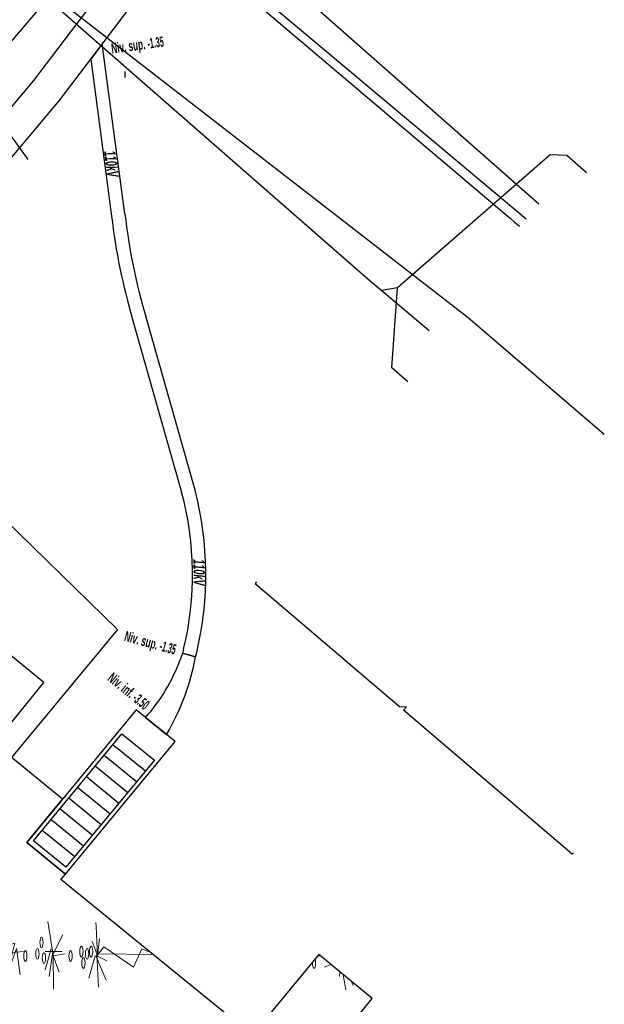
# Model space of a CAD drawing. Header units: metres. Extents: x 2695563 to 2696938, y 1260544 to 1262032.
# Tile 45 of 256: x 2696033 to 2696059, y 1261002 to 1261045. Entities that reach past the tile are written whole.
import ezdxf

# ---------------------------------------------------------------- set-up
doc = ezdxf.new("R2010")
doc.units = ezdxf.units.M
doc.header["$LTSCALE"] = 100
doc.linetypes.add('AUSGEZOGEN', pattern=[0])
doc.linetypes.add('STRICHLINIE2_S3', pattern=[0.25, 0.15, -0.1])
for name, color, linetype in [('Eau portable_Cadastre des conduites_Conduite', 171, 'AUSGEZOGEN'), ('EU_Cadastre des conduites', 24, 'AUSGEZOGEN'), ('EU_Cadastre des conduites_Axe de tracé', 24, 'AUSGEZOGEN'), ('Gaz_Cadastre des conduites_Conduite', 32, 'AUSGEZOGEN'), ('Réseau électrique_Cadastre des conduite_Bord du tracé', 1, 'AUSGEZOGEN'), ('Réseau électrique_Cadastre des conduite_Tronçon de tracé', 1, 'AUSGEZOGEN'), ('Réseau électrique_Cadastre des conduite_Tronçon de tracé_Texte', 1, 'AUSGEZOGEN'), ('Réseau électrique_Cadastre des conduites_Ouvrage_Surface-Ligne-Point', 1, 'AUSGEZOGEN'), ('Réseau électrique_Point altimétrique_Texte', 7, 'AUSGEZOGEN'), ('Télécommunications_SW_Cadastre des conduites_Bord du tracé', 94, 'AUSGEZOGEN')]:
    doc.layers.add(name, color=color, linetype=linetype)
doc.styles.add('ARIALNARROW', font='ARIALN.TTF')
pattern_1 = [(0, (2708005, 1273150), (6075, 6075), [6075, -6075]), (90, (2708005, 1273150), (-6075, 6075), [6075, -6075])]

# ---------------------------------------------------------------- blocks, each defined once
blk = doc.blocks.new('MUSTER_0')
at = {"layer": 'Réseau électrique_Cadastre des conduites_Ouvrage_Surface-Ligne-Point', "color": 1, "linetype": 'AUSGEZOGEN', "lineweight": 18, "transparency": 33554687}
for p, q in [((6015.402, 11003.808), (6015.181, 11005.194)), ((6017.364, 11003.856), (6017.292, 11005.344)), ((6022.062, 11003.928), (6022.152, 11005.176)), ((6030.612, 11003.952), (6030.288, 11005.032)), ((6030.612, 11003.952), (6030.792, 11005.152)), ((6033.402, 11003.808), (6033.15, 11005.392)), ((6015.384, 11003.952), (6015.816, 11004.792)), ((6017.364, 11003.856), (6017.454, 11004.624)), ((6021.972, 11003.76), (6022.692, 11004.672)), ((6033.384, 11003.952), (6033.816, 11004.792)), ((6035.364, 11003.856), (6035.454, 11004.624)), ((6015.294, 11004.168), (6015.024, 11003.232)), ((6017.328, 11003.952), (6017.13, 11004.504)), ((6021.936, 11003.76), (6021.486, 11004.336)), ((6028.254, 11003.76), (6029.064, 11004.288)), ((6030.612, 11003.952), (6031.026, 11004.576)), ((6033.294, 11004.168), (6033.024, 11003.232)), ((6035.328, 11003.952), (6035.13, 11004.504)), ((6015.78, 11004.048), (6015.024, 11004.048)), ((6015.366, 11004.048), (6015.204, 11002.944)), ((6015.384, 11003.952), (6015.402, 11002.368)), ((6017.256, 11003.856), (6016.968, 11002.872)), ((6017.292, 11003.856), (6017.742, 11002.776)), ((6017.328, 11003.952), (6017.4, 11002.464)), ((6024.69, 11003.856), (6017.472, 11003.952)), ((6021.936, 11003.76), (6022.026, 11002.68)), ((6021.972, 11003.76), (6022.314, 11003.232)), ((6028.128, 11003.76), (6028.105, 11003.78)), ((6028.164, 11003.76), (6028.992, 11002.824)), ((6028.218, 11003.712), (6028.164, 11002.944)), ((6028.167, 11003.856), (6030, 11003.856)), ((6028.179, 11003.871), (6028.218, 11003.712)), ((6028.38, 11004.116), (6028.218, 11003.712)), ((6028.218, 11003.712), (6028.452, 11002.344)), ((6028.254, 11003.76), (6028.29, 11004.006)), ((6030.576, 11003.856), (6030.36, 11002.272)), ((6030.486, 11003.856), (6030.666, 11003.04)), ((6030.486, 11003.856), (6030.864, 11003.328)), ((6030.612, 11003.952), (6032.088, 11004.048)), ((6033.78, 11004.048), (6033.024, 11004.048)), ((6033.366, 11004.048), (6033.204, 11002.944)), ((6033.384, 11003.952), (6033.402, 11002.368)), ((6035.256, 11003.856), (6034.968, 11002.872)), ((6035.292, 11003.856), (6035.742, 11002.776)), ((6035.328, 11003.952), (6035.4, 11002.464)), ((6037.83, 11003.921), (6035.472, 11003.952)), ((6045.194, 11003.856), (6045.322, 11003.856)), ((6013.835, 11003.546), (6013.908, 11003.016)), ((6021.882, 11003.64), (6021.72, 11003.088)), ((6028.2, 11003.664), (6027.901, 11003.531)), ((6028.272, 11003.64), (6028.776, 11002.536)), ((6045.781, 11003.478), (6045.498, 11003.352)), ((6046.178, 11003.149), (6046.164, 11002.944)), ((6046.337, 11003.019), (6046.452, 11002.344)), ((6046.688, 11002.729), (6046.776, 11002.536)), ((6022.062, 10979.928), (6022.152, 10981.176)), ((6030.363, 10980.781), (6030.288, 10981.032)), ((6021.972, 10979.76), (6022.692, 10980.672)), ((6028.128, 10979.76), (6027.246, 10980.528)), ((6028.038, 10980.456), (6028.218, 10979.712)), ((6028.632, 10980.744), (6028.218, 10979.712)), ((6028.254, 10979.76), (6028.362, 10980.504)), ((6021.936, 10979.76), (6021.486, 10980.336)), ((6028.254, 10979.76), (6029.064, 10980.288)), ((6024.54, 10979.858), (6019.609, 10979.924)), ((6021.882, 10979.64), (6021.72, 10979.088)), ((6021.936, 10979.76), (6022.026, 10978.68)), ((6021.972, 10979.76), (6022.314, 10979.232)), ((6027.3, 10979.856), (6029.608, 10979.856)), ((6028.2, 10979.664), (6027.77, 10979.473)), ((6028.164, 10979.76), (6028.875, 10978.956)), ((6028.218, 10979.712), (6028.178, 10979.14)), ((6028.218, 10979.712), (6028.338, 10979.009)), ((6028.272, 10979.64), (6028.688, 10978.728))]:
    blk.add_line(p, q, dxfattribs=at)
for points in [[(6035.364, 11003.856), (6035.3, 11005.169), (6035.292, 11005.344)], [(6021.882, 11003.64), (6021.36, 11003.64), (6020.19, 11004.36), (6020.478, 11003.64), (6020.136, 11003.856), (6019.344, 11004.168), (6018.966, 11003.352), (6017.652, 11004.264), (6017.328, 11003.856), (6017.778, 11003.64)], [(6024.42, 11003.76), (6023.142, 11004.168), (6022.008, 11003.64), (6022.53, 11003.544)], [(6030.252, 11003.952), (6031.674, 11004.432), (6031.296, 11002.944), (6031.746, 11004.192), (6031.908, 11003.016)], [(6037.698, 11004.029), (6037.344, 11004.168), (6036.966, 11003.352), (6035.652, 11004.264), (6035.328, 11003.856), (6035.778, 11003.64)], [(6015.906, 11003.952), (6015.384, 11003.856), (6015.654, 11003.136)], [(6029.694, 11003.544), (6028.218, 11003.856), (6028.171, 11003.861)], [(6030.09, 11003.736), (6030.558, 11003.736), (6030.252, 11003.136)], [(6033.906, 11003.952), (6033.384, 11003.856), (6033.654, 11003.136)], [(6021.882, 10979.64), (6021.36, 10979.64), (6020.19, 10980.36), (6020.478, 10979.64), (6020.136, 10979.856), (6019.344, 10980.168), (6019.335, 10980.148)], [(6024.42, 10979.76), (6023.142, 10980.168), (6022.008, 10979.64), (6022.53, 10979.544)], [(6029.404, 10979.605), (6028.218, 10979.856), (6027.153, 10979.976)]]:
    blk.add_lwpolyline(points, dxfattribs=at)
for centre in [(6014.862, 11004.456), (6020.082, 11004.384), (6032.862, 11004.456), (6014.682, 11003.952), (6016.644, 11004.048), (6016.896, 11003.952), (6017.076, 11004.048), (6032.682, 11003.952), (6034.644, 11004.048), (6034.896, 11003.952), (6035.076, 11004.048), (6014.97, 11003.76), (6016.158, 11003.856), (6016.734, 11003.544), (6032.142, 11003.856), (6032.97, 11003.76), (6034.158, 11003.856), (6034.734, 11003.544), (6021.414, 11003.232), (6029.19, 11003.232), (6020.082, 10980.384), (6021.414, 10979.232)]:
    blk.add_ellipse(centre, major_axis=(0, 0.24), ratio=0.3, dxfattribs=at)
for centre, start_param, end_param in [((6014.142, 11003.856), 1.661551, 4.712389), ((6014.142, 11003.856), 4.712389, 5.325317), ((6045.03, 11003.544), 4.712389, 5.5226), ((6045.03, 11003.544), 1.456468, 4.712389), ((6029.19, 10979.232), 5.513786, 7.757552)]:
    blk.add_ellipse(centre, major_axis=(0, 0.24), ratio=0.3, start_param=start_param, end_param=end_param, dxfattribs=at)
blk = doc.blocks.new('COMPLEXOBJECT_1616')
at = {"layer": 'Réseau électrique_Cadastre des conduite_Bord du tracé', "color": 1, "linetype": 'AUSGEZOGEN', "transparency": 33554687}
for p, q in [((6039.159, 11017.363), (6039.059, 11017.079)), ((6039.738, 11017.203), (6039.159, 11017.363)), ((6037.505, 11014.5), (6038.44, 11013.737))]:
    blk.add_line(p, q, dxfattribs=at)
for centre, radius, start, end in [((6031.461, 11019.9), 8.105, 318.2232, 339.6339), ((6029.478, 11019.069), 10.429, 329.2484, 349.6902)]:
    blk.add_arc(centre, radius, start, end, dxfattribs=at)
blk = doc.blocks.new('COMPLEXOBJECT_1701')
at = {"layer": 'Réseau électrique_Cadastre des conduite_Bord du tracé', "color": 1, "linetype": 'AUSGEZOGEN', "transparency": 33554687}
blk.add_line((6018.701, 11017.399), (6019.409, 11018.846), dxfattribs=at)
for points in [[(6023.125, 11029.487), (6026.616, 11033.669), (6030.905, 11038.778), (6033.645, 11042.016), (6036.413, 11045.664), (6039.47, 11049.815), (6038.349, 11050.771), (6035.243, 11046.538), (6032.505, 11042.93), (6029.789, 11039.718), (6025.496, 11034.607), (6021.961, 11030.369)], [(6018.043, 11019.378), (6017.534, 11018.355), (6018.701, 11017.399)]]:
    blk.add_lwpolyline(points, dxfattribs=at)
for centre, radius, start, end in [((6028.404, 11024.366), 8.807, 137.0259, 154.0318), ((6028.861, 11024.167), 7.824, 137.1525, 153.9364), ((6028.508, 11023.604), 9.255, 150.0725, 180.3245), ((6029.459, 11023.216), 8.798, 150.0857, 180.3535), ((6010.025, 11023.965), 9.238, 330.2287, 357.4386), ((6011.108, 11023.594), 9.563, 330.2342, 357.4127)]:
    blk.add_arc(centre, radius, start, end, dxfattribs=at)
blk = doc.blocks.new('COMPLEXOBJECT_1702')
at = {"layer": 'Réseau électrique_Cadastre des conduite_Bord du tracé', "color": 1, "linetype": 'AUSGEZOGEN', "transparency": 33554687}
for p, q in [((6039.72, 11024.64), (6037.516, 11032.406)), ((6036.932, 11032.264), (6039.12, 11024.556)), ((6039.738, 11017.203), (6039.791, 11017.407))]:
    blk.add_line(p, q, dxfattribs=at)
for points in [[(6036.586, 11036.98), (6035.577, 11044.562), (6035.061, 11043.883), (6035.994, 11036.88)], [(6039.209, 11017.548), (6039.159, 11017.363), (6039.738, 11017.203)]]:
    blk.add_lwpolyline(points, dxfattribs=at)
for centre, radius, start, end in [((6062.81, 11039.926), 26.988, 186.4801, 196.4928), ((6063.119, 11039.993), 26.703, 186.479, 196.5068), ((6025.448, 11020.878), 14.158, 346.3973, 15.0579), ((6025.198, 11020.881), 15.001, 346.6108, 14.5141)]:
    blk.add_arc(centre, radius, start, end, dxfattribs=at)
blk = doc.blocks.new('COMPLEXOBJECT_2794')
at = {"layer": 'Télécommunications_SW_Cadastre des conduites_Bord du tracé', "color": 94, "linetype": 'AUSGEZOGEN', "transparency": 33554687}
for points in [[(6043.55, 11060.1), (6052.5, 11070.5), (6056.55, 11075.1)], [(6018.924, 11033.256), (6026.03, 11041.5), (6031.84, 11048.2)]]:
    blk.add_lwpolyline(points, dxfattribs=at)
for centre, radius, start, end in [((6025.928, 11072.41), 21.496, 310.646, 325.0638), ((6025.883, 11072.459), 21.562, 302.6315, 310.6523), ((6040.255, 11047.294), 7.525, 111.3983, 130.6851), ((6040.233, 11047.32), 7.49, 130.6836, 152.3151), ((6023.846, 11055.535), 10.843, 326.8146, 334.1078), ((6023.552, 11055.71), 11.184, 317.8186, 326.8862)]:
    blk.add_arc(centre, radius, start, end, dxfattribs=at)

msp = doc.modelspace()

# ---------------------------------------------------------------- hatches: boundary and pattern name
at = {"layer": 'Réseau électrique_Cadastre des conduite_Bord du tracé', "lineweight": 18, "transparency": 33554687}
h = msp.add_hatch(dxfattribs=at)
h.set_pattern_fill('MUSTER', color=1, scale=6075, style=0, pattern_type=2)
h.set_pattern_definition(pattern_1)
h.paths.add_polyline_path([(2696019.671, 1261017.209), (2696020.379, 1261018.656), (2696020.451, 1261018.784), (2696020.52, 1261018.912), (2696020.588, 1261019.042), (2696020.654, 1261019.173), (2696020.718, 1261019.304), (2696020.779, 1261019.437), (2696020.839, 1261019.571), (2696020.897, 1261019.705), (2696020.952, 1261019.841), (2696021.006, 1261019.977), (2696021.057, 1261020.114), (2696021.106, 1261020.252), (2696021.154, 1261020.39), (2696021.199, 1261020.529), (2696021.241, 1261020.669), (2696021.282, 1261020.81), (2696021.321, 1261020.951), (2696021.357, 1261021.093), (2696021.392, 1261021.235), (2696021.424, 1261021.378), (2696021.454, 1261021.521), (2696021.481, 1261021.665), (2696021.507, 1261021.809), (2696021.53, 1261021.953), (2696021.551, 1261022.098), (2696021.57, 1261022.243), (2696021.587, 1261022.388), (2696021.601, 1261022.534), (2696021.613, 1261022.68), (2696021.623, 1261022.826), (2696021.631, 1261022.972), (2696021.631, 1261023.122), (2696021.634, 1261023.272), (2696021.64, 1261023.422), (2696021.648, 1261023.571), (2696021.658, 1261023.721), (2696021.671, 1261023.87), (2696021.687, 1261024.019), (2696021.705, 1261024.168), (2696021.726, 1261024.317), (2696021.749, 1261024.465), (2696021.775, 1261024.613), (2696021.803, 1261024.76), (2696021.834, 1261024.906), (2696021.867, 1261025.053), (2696021.903, 1261025.198), (2696021.941, 1261025.343), (2696021.982, 1261025.488), (2696022.025, 1261025.631), (2696022.071, 1261025.774), (2696022.119, 1261025.916), (2696022.169, 1261026.057), (2696022.222, 1261026.197), (2696022.277, 1261026.337), (2696022.335, 1261026.475), (2696022.395, 1261026.613), (2696022.457, 1261026.749), (2696022.522, 1261026.884), (2696022.589, 1261027.019), (2696022.658, 1261027.152), (2696022.729, 1261027.283), (2696022.803, 1261027.414), (2696022.836, 1261027.48), (2696022.869, 1261027.546), (2696022.903, 1261027.612), (2696022.938, 1261027.677), (2696022.973, 1261027.742), (2696023.009, 1261027.807), (2696023.046, 1261027.871), (2696023.083, 1261027.935), (2696023.12, 1261027.999), (2696023.159, 1261028.062), (2696023.198, 1261028.125), (2696023.237, 1261028.187), (2696023.277, 1261028.249), (2696023.318, 1261028.311), (2696023.359, 1261028.372), (2696023.401, 1261028.433), (2696023.443, 1261028.494), (2696023.486, 1261028.554), (2696023.53, 1261028.614), (2696023.574, 1261028.673), (2696023.619, 1261028.732), (2696023.664, 1261028.791), (2696023.71, 1261028.849), (2696023.756, 1261028.906), (2696023.803, 1261028.963), (2696023.85, 1261029.02), (2696023.898, 1261029.076), (2696023.946, 1261029.132), (2696023.995, 1261029.188), (2696024.045, 1261029.243), (2696024.095, 1261029.297), (2696027.586, 1261033.479), (2696031.875, 1261038.588), (2696034.615, 1261041.826), (2696037.383, 1261045.474), (2696040.44, 1261049.625), (2696039.319, 1261050.581), (2696036.213, 1261046.348), (2696033.475, 1261042.74), (2696030.759, 1261039.528), (2696026.466, 1261034.417), (2696022.931, 1261030.179), (2696022.874, 1261030.117), (2696022.817, 1261030.055), (2696022.761, 1261029.991), (2696022.706, 1261029.928), (2696022.651, 1261029.864), (2696022.597, 1261029.799), (2696022.543, 1261029.734), (2696022.491, 1261029.668), (2696022.438, 1261029.602), (2696022.387, 1261029.536), (2696022.336, 1261029.468), (2696022.285, 1261029.401), (2696022.236, 1261029.333), (2696022.187, 1261029.264), (2696022.138, 1261029.195), (2696022.09, 1261029.125), (2696022.043, 1261029.056), (2696021.997, 1261028.985), (2696021.951, 1261028.914), (2696021.906, 1261028.843), (2696021.862, 1261028.771), (2696021.818, 1261028.699), (2696021.775, 1261028.627), (2696021.733, 1261028.554), (2696021.691, 1261028.48), (2696021.651, 1261028.406), (2696021.61, 1261028.332), (2696021.571, 1261028.258), (2696021.532, 1261028.183), (2696021.494, 1261028.108), (2696021.457, 1261028.032), (2696021.38, 1261027.895), (2696021.304, 1261027.756), (2696021.232, 1261027.616), (2696021.161, 1261027.475), (2696021.093, 1261027.333), (2696021.028, 1261027.19), (2696020.965, 1261027.045), (2696020.904, 1261026.9), (2696020.846, 1261026.753), (2696020.79, 1261026.606), (2696020.737, 1261026.457), (2696020.687, 1261026.308), (2696020.639, 1261026.158), (2696020.593, 1261026.007), (2696020.55, 1261025.855), (2696020.51, 1261025.703), (2696020.472, 1261025.55), (2696020.437, 1261025.396), (2696020.405, 1261025.242), (2696020.375, 1261025.087), (2696020.348, 1261024.932), (2696020.324, 1261024.776), (2696020.302, 1261024.62), (2696020.282, 1261024.463), (2696020.266, 1261024.306), (2696020.252, 1261024.149), (2696020.241, 1261023.992), (2696020.232, 1261023.835), (2696020.227, 1261023.677), (2696020.223, 1261023.52), (2696020.223, 1261023.362), (2696020.216, 1261023.221), (2696020.206, 1261023.079), (2696020.194, 1261022.938), (2696020.18, 1261022.798), (2696020.164, 1261022.657), (2696020.146, 1261022.517), (2696020.126, 1261022.377), (2696020.103, 1261022.237), (2696020.079, 1261022.098), (2696020.052, 1261021.959), (2696020.023, 1261021.82), (2696019.992, 1261021.682), (2696019.959, 1261021.544), (2696019.924, 1261021.407), (2696019.886, 1261021.271), (2696019.847, 1261021.135), (2696019.806, 1261021), (2696019.762, 1261020.865), (2696019.716, 1261020.731), (2696019.669, 1261020.598), (2696019.619, 1261020.465), (2696019.567, 1261020.334), (2696019.514, 1261020.203), (2696019.458, 1261020.073), (2696019.4, 1261019.943), (2696019.34, 1261019.815), (2696019.279, 1261019.688), (2696019.215, 1261019.561), (2696019.15, 1261019.436), (2696019.082, 1261019.311), (2696019.013, 1261019.188), (2696018.504, 1261018.165)], flags=0)
h = msp.add_hatch(dxfattribs=at)
h.set_pattern_fill('MUSTER', color=1, scale=6075, style=0, pattern_type=2)
h.set_pattern_definition(pattern_1)
h.paths.add_polyline_path([(2696040.708, 1261017.013), (2696040.761, 1261017.217), (2696040.814, 1261017.447), (2696040.863, 1261017.677), (2696040.908, 1261017.908), (2696040.95, 1261018.14), (2696040.989, 1261018.373), (2696041.023, 1261018.606), (2696041.054, 1261018.84), (2696041.081, 1261019.074), (2696041.105, 1261019.308), (2696041.125, 1261019.543), (2696041.141, 1261019.778), (2696041.153, 1261020.013), (2696041.162, 1261020.249), (2696041.167, 1261020.484), (2696041.169, 1261020.72), (2696041.166, 1261020.956), (2696041.16, 1261021.191), (2696041.151, 1261021.427), (2696041.137, 1261021.662), (2696041.12, 1261021.897), (2696041.099, 1261022.132), (2696041.075, 1261022.366), (2696041.047, 1261022.6), (2696041.015, 1261022.834), (2696040.979, 1261023.067), (2696040.94, 1261023.299), (2696040.897, 1261023.531), (2696040.851, 1261023.762), (2696040.801, 1261023.992), (2696040.747, 1261024.221), (2696040.69, 1261024.45), (2696038.486, 1261032.216), (2696038.444, 1261032.361), (2696038.402, 1261032.506), (2696038.361, 1261032.651), (2696038.321, 1261032.796), (2696038.282, 1261032.942), (2696038.244, 1261033.087), (2696038.206, 1261033.233), (2696038.17, 1261033.38), (2696038.134, 1261033.526), (2696038.099, 1261033.673), (2696038.064, 1261033.82), (2696038.031, 1261033.967), (2696037.999, 1261034.114), (2696037.967, 1261034.261), (2696037.936, 1261034.409), (2696037.906, 1261034.557), (2696037.877, 1261034.704), (2696037.848, 1261034.853), (2696037.821, 1261035.001), (2696037.794, 1261035.149), (2696037.768, 1261035.298), (2696037.743, 1261035.446), (2696037.719, 1261035.595), (2696037.696, 1261035.744), (2696037.673, 1261035.893), (2696037.652, 1261036.042), (2696037.631, 1261036.192), (2696037.611, 1261036.341), (2696037.592, 1261036.491), (2696037.573, 1261036.64), (2696037.556, 1261036.79), (2696036.547, 1261044.372), (2696036.031, 1261043.693), (2696036.964, 1261036.69), (2696036.982, 1261036.539), (2696037, 1261036.388), (2696037.019, 1261036.237), (2696037.039, 1261036.086), (2696037.06, 1261035.935), (2696037.082, 1261035.785), (2696037.105, 1261035.634), (2696037.129, 1261035.484), (2696037.153, 1261035.334), (2696037.178, 1261035.184), (2696037.204, 1261035.034), (2696037.231, 1261034.884), (2696037.259, 1261034.735), (2696037.288, 1261034.585), (2696037.317, 1261034.436), (2696037.347, 1261034.287), (2696037.378, 1261034.138), (2696037.41, 1261033.989), (2696037.443, 1261033.841), (2696037.477, 1261033.692), (2696037.511, 1261033.544), (2696037.547, 1261033.396), (2696037.583, 1261033.248), (2696037.62, 1261033.101), (2696037.658, 1261032.953), (2696037.696, 1261032.806), (2696037.736, 1261032.659), (2696037.776, 1261032.513), (2696037.817, 1261032.366), (2696037.859, 1261032.22), (2696037.902, 1261032.074), (2696040.09, 1261024.366), (2696040.148, 1261024.145), (2696040.202, 1261023.923), (2696040.252, 1261023.7), (2696040.299, 1261023.477), (2696040.342, 1261023.252), (2696040.382, 1261023.027), (2696040.417, 1261022.802), (2696040.45, 1261022.575), (2696040.478, 1261022.349), (2696040.503, 1261022.122), (2696040.525, 1261021.894), (2696040.542, 1261021.666), (2696040.556, 1261021.438), (2696040.566, 1261021.21), (2696040.573, 1261020.982), (2696040.576, 1261020.753), (2696040.575, 1261020.525), (2696040.571, 1261020.297), (2696040.563, 1261020.068), (2696040.551, 1261019.84), (2696040.535, 1261019.612), (2696040.516, 1261019.384), (2696040.493, 1261019.157), (2696040.467, 1261018.93), (2696040.436, 1261018.704), (2696040.403, 1261018.478), (2696040.365, 1261018.253), (2696040.324, 1261018.028), (2696040.279, 1261017.804), (2696040.231, 1261017.58), (2696040.179, 1261017.358), (2696040.129, 1261017.173)], flags=0)
h = msp.add_hatch(dxfattribs=at)
h.set_pattern_fill('MUSTER', color=1, scale=6075, style=0, pattern_type=2)
h.set_pattern_definition(pattern_1)
h.paths.add_polyline_path([(2696040.129, 1261017.173), (2696040.029, 1261016.889), (2696039.994, 1261016.798), (2696039.959, 1261016.707), (2696039.922, 1261016.616), (2696039.884, 1261016.526), (2696039.845, 1261016.436), (2696039.805, 1261016.347), (2696039.764, 1261016.259), (2696039.722, 1261016.171), (2696039.679, 1261016.083), (2696039.635, 1261015.996), (2696039.589, 1261015.909), (2696039.543, 1261015.823), (2696039.496, 1261015.738), (2696039.447, 1261015.653), (2696039.398, 1261015.569), (2696039.347, 1261015.485), (2696039.296, 1261015.402), (2696039.244, 1261015.319), (2696039.19, 1261015.238), (2696039.136, 1261015.156), (2696039.08, 1261015.076), (2696039.024, 1261014.996), (2696038.967, 1261014.917), (2696038.909, 1261014.839), (2696038.849, 1261014.761), (2696038.789, 1261014.684), (2696038.728, 1261014.608), (2696038.666, 1261014.532), (2696038.603, 1261014.457), (2696038.54, 1261014.383), (2696038.475, 1261014.31), (2696039.41, 1261013.547), (2696039.471, 1261013.65), (2696039.53, 1261013.755), (2696039.589, 1261013.86), (2696039.646, 1261013.965), (2696039.702, 1261014.071), (2696039.757, 1261014.178), (2696039.81, 1261014.286), (2696039.862, 1261014.394), (2696039.913, 1261014.502), (2696039.963, 1261014.611), (2696040.012, 1261014.721), (2696040.059, 1261014.832), (2696040.105, 1261014.943), (2696040.149, 1261015.054), (2696040.193, 1261015.166), (2696040.235, 1261015.278), (2696040.276, 1261015.391), (2696040.315, 1261015.504), (2696040.353, 1261015.618), (2696040.39, 1261015.732), (2696040.426, 1261015.847), (2696040.46, 1261015.962), (2696040.493, 1261016.078), (2696040.525, 1261016.193), (2696040.555, 1261016.309), (2696040.584, 1261016.426), (2696040.611, 1261016.543), (2696040.637, 1261016.66), (2696040.662, 1261016.777), (2696040.686, 1261016.895), (2696040.708, 1261017.013)], flags=0)
at = {"layer": 'Réseau électrique_Cadastre des conduites_Ouvrage_Surface-Ligne-Point', "lineweight": 18, "transparency": 33554687}
h = msp.add_hatch(dxfattribs=at)
h.set_pattern_fill('MUSTER', color=1, scale=4050, style=0, pattern_type=2)
h.set_pattern_definition([(0, (2703955, 1269100), (4050, 4050), [4050, -4050]), (90, (2703955, 1269100), (-4050, 4050), [4050, -4050])])
h.paths.add_polyline_path([(2696033.172, 1261008.733), (2696034.904, 1261007.321), (2696039.794, 1261013.235), (2696038.062, 1261014.647)], flags=0)

# ---------------------------------------------------------------- linework, layer by layer
at = {"layer": 'Eau portable_Cadastre des conduites_Conduite', "color": 7, "linetype": 'AUSGEZOGEN', "transparency": 33554687}
for points in [[(2696040.183, 1261049.381), (2696040.251, 1261049.324), (2696040.375, 1261049.22), (2696055.466, 1261036.563)], [(2696019.02, 1261035.515), (2696019.177, 1261035.376), (2696023.973, 1261031.143), (2696037.218, 1261018.233), (2696032.496, 1261012.524)]]:
    msp.add_lwpolyline(points, dxfattribs=at)
at = {"layer": 'EU_Cadastre des conduites', "color": 24, "linetype": 'AUSGEZOGEN', "transparency": 33554687}
for p, q in [((2696037.548, 1261043.145), (2696037.548, 1261042.876)), ((2696033.241, 1261039.213), (2696030.821, 1261042.55)), ((2696051.136, 1261031.565), (2696048.405, 1261033.869))]:
    msp.add_line(p, q, dxfattribs=at)
for points in [[(2696048.397, 1261033.869), (2696034.764, 1261045.794), (2696034.084, 1261046.372)], [(2696058.171, 1261038.625), (2696057.29, 1261039.396), (2696056.54, 1261039.417), (2696049.72, 1261033.484), (2696049.015, 1261033.37)], [(2696050.193, 1261029.295), (2696049.477, 1261029.917), (2696049.726, 1261033.491)], [(2696043.432, 1261020.361), (2696043.377, 1261020.293), (2696049.819, 1261014.796), (2696050.126, 1261014.79)], [(2696057.578, 1261008.273), (2696057.523, 1261008.207), (2696049.996, 1261014.638), (2696050.126, 1261014.79)]]:
    msp.add_lwpolyline(points, dxfattribs=at)
at = {"layer": 'EU_Cadastre des conduites_Axe de tracé', "color": 24, "linetype": 'AUSGEZOGEN', "transparency": 33554687}
msp.add_line((2696038.234, 1261051.233), (2695994.114, 1260999.55), dxfattribs=at)
at = {"layer": 'Gaz_Cadastre des conduites_Conduite', "color": 32, "linetype": 'AUSGEZOGEN', "transparency": 33554687}
msp.add_lwpolyline([(2696039.744, 1261049.303), (2696039.957, 1261049.122), (2696040.224, 1261048.896), (2696040.911, 1261048.314), (2696054.776, 1261036.574), (2696054.938, 1261036.438), (2696055.181, 1261036.232)], dxfattribs=at)
at = {"layer": 'Réseau électrique_Cadastre des conduite_Tronçon de tracé', "color": 1, "linetype": 'AUSGEZOGEN', "transparency": 33554687}
msp.add_line((2696056.036, 1261037.226), (2696041.264, 1261050.227), dxfattribs=at)
at = {"layer": 'Réseau électrique_Cadastre des conduites_Ouvrage_Surface-Ligne-Point', "color": 1, "linetype": 'STRICHLINIE2_S3', "transparency": 33554687}
for p, q in [((2696037.024, 1261013.108), (2696038.477, 1261011.924)), ((2696036.628, 1261012.631), (2696038.081, 1261011.446)), ((2696036.233, 1261012.153), (2696037.686, 1261010.968)), ((2696035.838, 1261011.675), (2696037.291, 1261010.49)), ((2696035.443, 1261011.197), (2696036.896, 1261010.013)), ((2696035.048, 1261010.719), (2696036.501, 1261009.535)), ((2696034.653, 1261010.242), (2696036.106, 1261009.057)), ((2696034.258, 1261009.764), (2696035.711, 1261008.579)), ((2696033.863, 1261009.286), (2696035.316, 1261008.101))]:
    msp.add_line(p, q, dxfattribs=at)
at = {"layer": 'Réseau électrique_Cadastre des conduites_Ouvrage_Surface-Ligne-Point', "color": 1, "linetype": 'AUSGEZOGEN', "transparency": 33554687}
msp.add_lwpolyline([(2696029.656, 1260978.535), (2696048.599, 1261001.762), (2696048.599, 1261001.762), (2696046.216, 1261003.729), (2696043.235, 1261000.125), (2696034.691, 1261007.072), (2696034.904, 1261007.321), (2696033.172, 1261008.733), (2696034.771, 1261010.669), (2696031.723, 1261013.149), (2696033.935, 1261015.868), (2696026.315, 1261022.095), (2696025.308, 1261020.861), (2696024.009, 1261021.932), (2696020.874, 1261018.035), (2696022.144, 1261016.988), (2696019.585, 1261013.853), (2696019.46, 1261013.953), (2696016.573, 1261010.414), (2696018.965, 1261008.447), (2696011.563, 1260999.389)], dxfattribs=at)
msp.add_lwpolyline([(2696033.172, 1261008.733), (2696034.904, 1261007.321), (2696039.794, 1261013.235), (2696038.062, 1261014.647), (2696033.172, 1261008.733)], close=True, dxfattribs=at)
at = {"layer": 'Réseau électrique_Cadastre des conduites_Ouvrage_Surface-Ligne-Point', "color": 1, "linetype": 'STRICHLINIE2_S3', "transparency": 33554687}
msp.add_lwpolyline([(2696033.468, 1261008.808), (2696037.419, 1261013.586), (2696038.872, 1261012.402), (2696034.921, 1261007.624), (2696033.468, 1261008.808)], close=True, dxfattribs=at)
at = {"layer": 'Télécommunications_SW_Cadastre des conduites_Bord du tracé', "color": 94, "linetype": 'AUSGEZOGEN', "transparency": 33554687}
msp.add_lwpolyline([(2696034.828, 1261046.143), (2696052.885, 1261032.162), (2696055.923, 1261029.559), (2696058.961, 1261026.957)], dxfattribs=at)

# ---------------------------------------------------------------- block references
at = {"layer": 'Réseau électrique_Cadastre des conduite_Bord du tracé', "color": 1, "linetype": 'AUSGEZOGEN', "lineweight": -3, "transparency": 33554687}
for name in ['COMPLEXOBJECT_1701', 'COMPLEXOBJECT_1702', 'COMPLEXOBJECT_1616']:
    msp.add_blockref(name, (2690000.97, 1249999.81), dxfattribs=at)
at = {"layer": 'Réseau électrique_Cadastre des conduites_Ouvrage_Surface-Ligne-Point', "color": 1, "linetype": 'AUSGEZOGEN', "lineweight": 18, "transparency": 33554687}
msp.add_blockref('MUSTER_0', (2690000.97, 1249999.81), dxfattribs=at)
at = {"layer": 'Télécommunications_SW_Cadastre des conduites_Bord du tracé', "color": 94, "linetype": 'AUSGEZOGEN', "lineweight": -3, "transparency": 33554687}
msp.add_blockref('COMPLEXOBJECT_2794', (2690000.97, 1249999.81), dxfattribs=at)

# ---------------------------------------------------------------- texts
at = {"layer": 'Réseau électrique_Cadastre des conduite_Tronçon de tracé_Texte', "color": 1, "transparency": 33554687, "char_height": 0.5075, "width": 1.34542, "attachment_point": 5, "style": 'ARIALNARROW'}
for insert, rotation in [((2696036.951, 1261039.016), 277.5861), ((2696040.871, 1261020.784), 270.6462)]:
    msp.add_mtext('\\A1;{\\fArial Narrow|i1|b1;\\H0.507500;\\W0.700000;\\C1;110kV}\\P', dxfattribs=dict(at, insert=insert, rotation=rotation))
at = {"layer": 'Réseau électrique_Point altimétrique_Texte', "color": 1, "transparency": 33554687, "char_height": 0.45675, "width": 6, "style": 'ARIALNARROW'}
for s, insert, attachment_point, rotation in [('\\A1;{\\fArial Narrow|b1|i0|c0|p34;\\H1x;\\W0.7;Niv. sup. \\W0.49;-1.35}', (2696036.956, 1261044.097), 4, 7.7706), ('\\A1;{\\fArial Narrow|b1|i0|c0|p34;\\H1x;\\W0.7;Niv. sup. \\W0.49;-1.35}', (2696039.813, 1261017.267), 6, 344.6145), ('\\A1;{\\fArial Narrow|b1|i0|c0|p34;\\H1x;\\W0.7;Niv. inf. \\W0.49;-3.50}', (2696038.41, 1261014.623), 9, 320.8113)]:
    msp.add_mtext(s, dxfattribs=dict(at, insert=insert, attachment_point=attachment_point, rotation=rotation))

doc.saveas('drawing.dxf')
